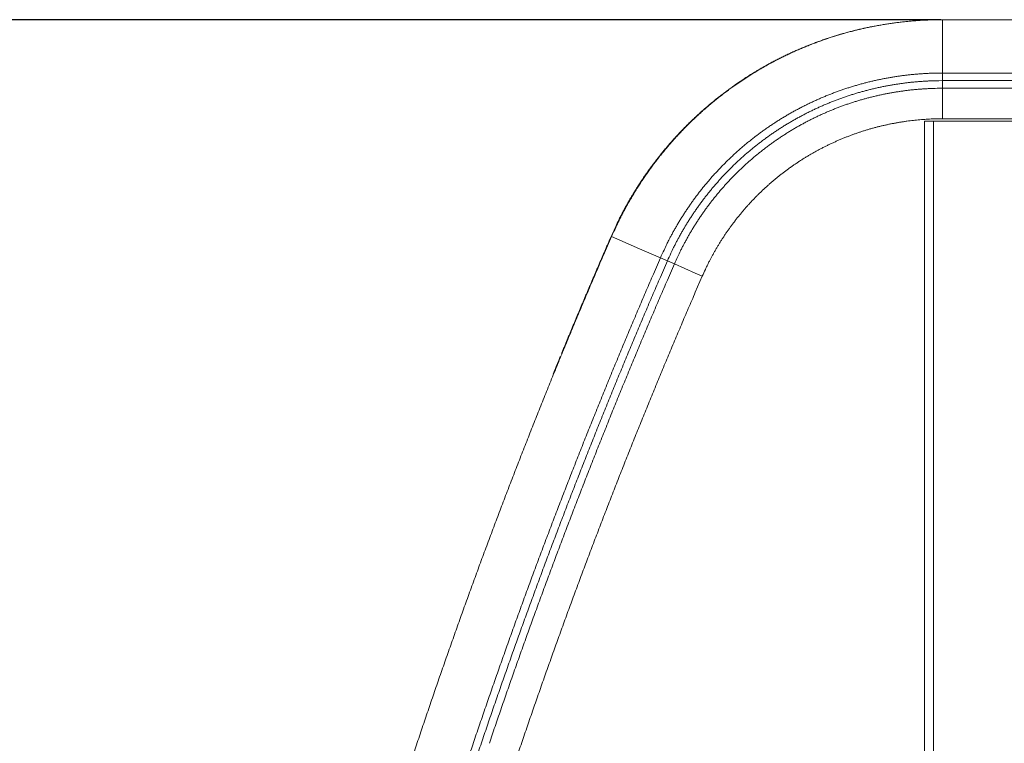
# Model space of a CAD drawing. Extents: x 0 to 59450, y 0 to 42050.
# Tile 167 of 256: x 25944 to 26591, y 21640 to 22115. Entities that reach past the tile are written whole.
import ezdxf

# ---------------------------------------------------------------- set-up
doc = ezdxf.new("R2010")
doc.units = 0
doc.header["$LTSCALE"] = 20
doc.header["$MEASUREMENT"] = 0
doc.layers.get('0').update_dxf_attribs({"linetype": 'CONTINUOUS'})
doc.layers.get('Defpoints').update_dxf_attribs({"linetype": 'CONTINUOUS'})
doc.dimstyles.new('DXF001', dxfattribs={"dimtxt": 3.1, "dimasz": 2, "dimexe": 2, "dimexo": 0.8, "dimgap": 0.09, "dimtad": 1, "dimdsep": 46, "dimtxsty": 'STANDARD', "dimcen": 0.09, "dimazin": 2, "dimtfac": 0.645161, "dimtdec": 4, "dimtmove": 0, "dimatfit": 3, "dimfxl": 1, "dimtvp": 0.66129, "dimtolj": 1, "dimtzin": 0, "dimarcsym": 0})

# ---------------------------------------------------------------- blocks, each defined once
blk = doc.blocks.new('_OPEN')
at = {"color": 0, "linetype": 'ByBlock', "lineweight": -2}
for p, q in [((-1, 0.166667), (0, 0)), ((0, 0), (-1, -0.166667)), ((0, 0), (-1, 0))]:
    blk.add_line(p, q, dxfattribs=at)
blk = doc.blocks.new('*D22')
at = {"color": 0, "linetype": 'Continuous', "lineweight": -2}
for p, q in [((26549.03, 22114.69), (25477.96, 22114.69)), ((25479.96, 19673.58), (25479.96, 22112.69)), ((25479.76, 19671.58), (25481.96, 19671.58))]:
    blk.add_line(p, q, dxfattribs=at)
at = {"layer": 'Defpoints', "color": 0, "linetype": 'Continuous'}
for p in [(25479.96, 22114.69), (26549.83, 22114.69), (25478.96, 19671.58)]:
    blk.add_point(p, dxfattribs=at)
at = {"color": 0, "linetype": 'Continuous', "lineweight": -2, "xscale": 2, "yscale": 2, "zscale": 2}
for p, rotation in [((25479.96, 22114.69), 90), ((25479.96, 19671.58), 270)]:
    blk.add_blockref('_OPEN', p, dxfattribs=dict(at, rotation=rotation))
at = {"color": 0, "linetype": 'Continuous', "lineweight": 13, "insert": (25429.87, 21067.04), "char_height": 100, "attachment_point": 5, "rotation": 90}
blk.add_mtext('\\A1;\\A1;2443', dxfattribs=at)
blk = doc.blocks.new('*D23')
at = {"color": 0, "linetype": 'Continuous', "lineweight": -2}
for p, q in [((29178.09, 22621.71), (24957.73, 22621.71)), ((24959.73, 19673.58), (24959.73, 22619.71)), ((25517.16, 19671.58), (24957.73, 19671.58))]:
    blk.add_line(p, q, dxfattribs=at)
at = {"layer": 'Defpoints', "color": 0, "linetype": 'Continuous'}
for p in [(24959.73, 22621.71), (29178.89, 22621.71), (25517.96, 19671.58)]:
    blk.add_point(p, dxfattribs=at)
at = {"color": 0, "linetype": 'Continuous', "lineweight": -2, "xscale": 2, "yscale": 2, "zscale": 2}
for p, rotation in [((24959.73, 22621.71), 90), ((24959.73, 19671.58), 270)]:
    blk.add_blockref('_OPEN', p, dxfattribs=dict(at, rotation=rotation))
at = {"color": 0, "linetype": 'Continuous', "lineweight": 13, "insert": (24909.64, 21320.54), "char_height": 100, "attachment_point": 5, "rotation": 90}
blk.add_mtext('\\A1;\\A1;2950', dxfattribs=at)

msp = doc.modelspace()

# ---------------------------------------------------------------- linework, layer by layer
at = {"color": 3, "linetype": 'Continuous', "lineweight": 13}
for p, q in [((26550.147, 22114.7), (26547.232, 22114.682)), ((26549.827, 22114.69), (26549.503, 22114.69)), ((27578.247, 22114.7), (26550.147, 22114.7)), ((26550.147, 22114.7), (26550.147, 22094.7)), ((26505.498, 22110.497), (26502.716, 22109.951)), ((26550.147, 22094.7), (26550.147, 22079.7)), ((26550.146, 22079.699), (26547.661, 22079.683)), ((26550.147, 22079.7), (26550.147, 22074.7)), ((27578.247, 22079.7), (26550.147, 22079.7)), ((26550.147, 22074.7), (26547.724, 22074.685)), ((26550.146, 22069.701), (26547.784, 22069.686)), ((27498.247, 22074.7), (26550.147, 22074.7)), ((26550.147, 22074.7), (26550.147, 22069.7)), ((26550.147, 22069.7), (26550.147, 22054.7)), ((27498.247, 22069.7), (26550.147, 22069.7)), ((26550.147, 22054.7), (26550.147, 22049.7)), ((26538.247, 22048.2), (26538.247, 21164.7)), ((26544.247, 22048.2), (26538.247, 22048.2)), ((26544.247, 22048.2), (26602.247, 22048.2)), ((26544.247, 21164.701), (26544.247, 22048.2)), ((26550.147, 22049.7), (26548.031, 22049.687)), ((27498.247, 22049.7), (26550.147, 22049.7)), ((26332.891, 21972.403), (26328.208, 21961.616)), ((26332.571, 21972.393), (26331.591, 21970.144)), ((26332.836, 21972.278), (26332.571, 21972.393)), ((26332.891, 21972.403), (26351.224, 21964.411)), ((26351.224, 21964.411), (26364.975, 21958.417)), ((26364.974, 21958.418), (26360.332, 21947.725)), ((26369.558, 21956.419), (26364.922, 21945.74)), ((26364.975, 21958.417), (26369.558, 21956.419)), ((26374.143, 21954.422), (26369.512, 21943.756)), ((26369.558, 21956.419), (26374.142, 21954.422)), ((26374.142, 21954.422), (26387.892, 21948.428)), ((26387.892, 21948.428), (26392.476, 21946.43)), ((26392.476, 21946.43), (26387.868, 21935.817))]:
    msp.add_line(p, q, dxfattribs=at)
for centre, radius, start, end in [((26550.109, 21878.621), 236.079, 90.69832, 91.406563), ((26549.851, 21877.349), 237.342, 91.022137, 91.100342), ((26549.884, 21877.189), 237.502, 90.951112, 91.029286), ((26549.843, 21877.151), 237.539, 90.863014, 90.94115), ((26549.802, 21877.06), 237.63, 90.774603, 90.852707), ((26549.834, 21876.945), 237.745, 90.703878, 90.781944), ((26549.865, 21876.921), 237.77, 90.633356, 90.711388), ((26549.823, 21876.797), 237.893, 90.544913, 90.622903), ((26549.854, 21876.7), 237.99, 90.474157, 90.552114), ((26549.811, 21876.59), 238.1, 90.385707, 90.463628), ((26549.842, 21876.463), 238.227, 90.314952, 90.392831), ((26549.798, 21876.346), 238.344, 90.226594, 90.30441), ((26549.828, 21876.313), 238.377, 90.1558, 90.233604), ((26549.857, 21876.419), 238.271, 90.084982, 90.162821), ((26550.658, 21875.056), 239.685, 102.901293, 103.630509), ((26550.558, 21873.773), 240.975, 102.804281, 103.483302), ((26550.803, 21873.989), 240.758, 102.154088, 102.878201), ((26550.443, 21874.467), 240.273, 102.135025, 102.814395), ((26549.783, 21877.246), 237.418, 101.434451, 102.120221), ((26550.945, 21873.486), 241.279, 101.441293, 102.161976), ((26550.979, 21872.814), 241.945, 100.700972, 101.41762), ((26551.057, 21872.584), 242.185, 99.995144, 100.708982), ((26551.05, 21872.069), 242.691, 99.262293, 99.972387), ((26551.001, 21872.626), 242.133, 98.562792, 99.272171), ((26550.797, 21873.438), 241.3, 97.834304, 98.543621), ((26550.684, 21874.67), 240.064, 97.137118, 97.847668), ((26550.468, 21875.786), 238.931, 96.407347, 97.118827), ((26550.405, 21876.742), 237.973, 95.705801, 96.418049), ((26550.287, 21877.244), 237.461, 94.977644, 95.689407), ((26550.279, 21877.776), 236.931, 94.275403, 94.987027), ((26550.179, 21878.001), 236.699, 93.544646, 94.255368), ((26550.236, 21877.896), 236.808, 92.847763, 93.556797), ((26562.958, 21627.058), 487.974, 92.979274, 93.065895), ((26547.252, 21932.549), 182.08, 92.862683, 93.039922), ((26548.413, 21911.234), 203.426, 92.786662, 92.88962), ((26550.185, 21877.026), 237.674, 92.119837, 92.825069), ((26568.971, 21461.716), 653.414, 92.645846, 92.670802), ((26550.279, 21867.483), 247.217, 92.586775, 92.659694), ((26548.233, 21914.774), 199.881, 92.516487, 92.612582), ((26549.719, 21881.845), 232.843, 92.44547, 92.526035), ((26550.547, 21861.61), 253.096, 92.364267, 92.437225), ((26549.875, 21877.025), 237.666, 92.277694, 92.355818), ((26549.643, 21882.821), 231.865, 92.196918, 92.277315), ((26549.864, 21878.404), 236.287, 92.130675, 92.209442), ((26549.902, 21876.59), 238.102, 92.045458, 92.123524), ((26550.216, 21877.282), 237.419, 91.424586, 92.12963), ((26549.811, 21877.899), 236.79, 91.956364, 92.034882), ((26549.826, 21878.434), 236.256, 91.885689, 91.964381), ((26549.876, 21877.93), 236.761, 91.815182, 91.893703), ((26549.843, 21877.698), 236.992, 91.726972, 91.805413), ((26549.874, 21877.808), 236.883, 91.656885, 91.735335), ((26549.834, 21877.789), 236.902, 91.568598, 91.647039), ((26549.796, 21877.737), 236.952, 91.48079, 91.559186), ((26549.831, 21877.651), 237.039, 91.410139, 91.488504), ((26549.864, 21877.566), 237.125, 91.339484, 91.417818), ((26549.825, 21877.492), 237.197, 91.251153, 91.329461), ((26549.858, 21877.463), 237.228, 91.180868, 91.259139), ((26549.818, 21877.306), 237.383, 91.092152, 91.170393), ((26550.271, 21877.852), 236.892, 108.907194, 109.65649), ((26549.689, 21878.386), 236.294, 108.425529, 109.128292), ((26549.812, 21878.989), 235.668, 108.139214, 108.891191), ((26549.402, 21879.443), 235.199, 107.735604, 108.440582), ((26549.571, 21879.913), 234.715, 107.399711, 108.153532), ((26548.975, 21880.577), 233.989, 107.013184, 107.720655), ((26549.316, 21880.468), 234.109, 106.626313, 107.380714), ((26549.008, 21880.603), 233.974, 106.316392, 107.022735), ((26549.472, 21880.103), 234.503, 105.885656, 106.637434), ((26549.351, 21879.109), 235.504, 105.593792, 106.294266), ((26549.887, 21878.264), 236.386, 105.116009, 105.860301), ((26549.653, 21878.145), 236.514, 104.90526, 105.60148), ((26550.223, 21877.097), 237.6, 104.38187, 105.120863), ((26549.844, 21877.029), 237.642, 104.189061, 104.880565), ((26550.438, 21875.849), 238.862, 103.62409, 104.357497), ((26550.178, 21875.825), 238.891, 103.50948, 104.195967), ((26551.381, 21874.338), 240.68, 113.35205, 114.047901), ((26551.203, 21874.56), 240.406, 112.638065, 113.334004), ((26551.524, 21874.566), 240.41, 112.637865, 113.380987), ((26551.073, 21874.989), 239.96, 111.952505, 112.649002), ((26551.388, 21875.018), 239.941, 111.905684, 112.649475), ((26550.826, 21875.418), 239.47, 111.238859, 111.935992), ((26551.108, 21875.511), 239.379, 111.142845, 111.887441), ((26550.629, 21876.041), 238.818, 110.550728, 111.248949), ((26550.894, 21876.192), 238.666, 110.408249, 111.154099), ((26550.314, 21876.701), 238.089, 109.836007, 110.535436), ((26550.572, 21876.871), 237.918, 109.645338, 110.392506), ((26550.071, 21877.521), 237.235, 109.146891, 109.847927), ((26551.344, 21874.443), 240.57, 116.840209, 117.538917), ((26551.778, 21874.351), 240.713, 116.392013, 117.137396), ((26551.478, 21874.286), 240.771, 116.154137, 116.851869), ((26551.796, 21874.104), 240.941, 115.625524, 116.369688), ((26551.483, 21874.086), 240.952, 115.437475, 116.134214), ((26551.85, 21874.12), 240.95, 114.895169, 115.638736), ((26551.516, 21874.119), 240.937, 114.751751, 115.448018), ((26551.763, 21874.107), 240.926, 114.132098, 114.875106), ((26551.425, 21874.122), 240.896, 114.036563, 114.732374), ((26551.71, 21874.334), 240.697, 113.399753, 114.142784), ((26550.574, 21876.649), 238.118, 120.149715, 120.904858), ((26550.473, 21876.236), 238.577, 119.668214, 120.373923), ((26550.946, 21876.081), 238.796, 119.405626, 120.158431), ((26550.794, 21875.731), 239.174, 118.971349, 119.6751), ((26551.225, 21875.414), 239.514, 118.635113, 119.385375), ((26551.019, 21875.165), 239.779, 118.2512, 118.952902), ((26551.489, 21875.004), 240.001, 117.895223, 118.643655), ((26551.244, 21874.835), 240.176, 117.561161, 118.26139), ((26551.632, 21874.551), 240.468, 117.128134, 117.874721), ((26548.196, 21880.256), 233.96, 123.270591, 123.990641), ((26548.638, 21879.97), 234.274, 123.219079, 123.986945), ((26548.728, 21879.285), 235.064, 122.532365, 123.249057), ((26549, 21879.482), 234.88, 122.461835, 123.227699), ((26549.26, 21878.521), 235.994, 121.827758, 122.5416), ((26549.671, 21878.256), 236.274, 121.678312, 122.439627), ((26549.707, 21877.621), 236.994, 121.09407, 121.80479), ((26550.213, 21877.434), 237.259, 120.927499, 121.685553), ((26550.146, 21876.964), 237.783, 120.394673, 121.102929), ((26550.858, 21873.543), 206.207, 100.701972, 101.418623), ((26550.92, 21873.336), 206.422, 99.994357, 100.708194), ((26550.918, 21872.901), 206.85, 99.262707, 99.972789), ((26550.876, 21873.375), 206.376, 98.563139, 99.272535), ((26550.7, 21874.097), 205.635, 97.835228, 98.544638), ((26550.592, 21875.171), 204.557, 97.135423, 97.84616), ((26550.409, 21876.16), 203.553, 96.407145, 97.118951), ((26550.356, 21877.016), 202.696, 95.70654, 96.419237), ((26550.242, 21877.474), 202.229, 94.974833, 95.687185), ((26550.234, 21877.97), 201.735, 94.272587, 94.984924), ((26550.157, 21878.205), 201.495, 93.544189, 94.25576), ((26550.197, 21878.159), 201.542, 92.844536, 93.554572), ((26550.151, 21877.484), 202.215, 92.115672, 92.822108), ((26550.168, 21877.725), 201.975, 91.416692, 92.123022), ((26550.092, 21878.857), 200.841, 90.693537, 91.403035), ((26549.807, 21878.446), 236.192, 125.538397, 126.299711), ((26549.352, 21878.53), 236.037, 125.416388, 126.12986), ((26548.972, 21879.513), 234.839, 124.758172, 125.524036), ((26548.86, 21879.307), 235.119, 124.712069, 125.428448), ((26548.163, 21880.202), 233.986, 123.97652, 124.696474), ((26548.684, 21880.028), 234.251, 124.004181, 124.772047), ((26549.858, 21878.797), 200.866, 108.137999, 108.889975), ((26549.658, 21879.589), 200.051, 107.400603, 108.154424), ((26549.44, 21880.058), 199.538, 106.6266, 107.381001), ((26549.567, 21879.755), 199.865, 105.884927, 106.636706), ((26549.925, 21878.172), 201.485, 105.115288, 105.85958), ((26550.214, 21877.19), 202.508, 104.382887, 105.12188), ((26550.4, 21876.12), 203.591, 103.625281, 104.358688), ((26550.58, 21875.449), 204.286, 102.900897, 103.630112), ((26550.575, 21875.501), 199.234, 102.902177, 103.631393), ((26550.704, 21874.531), 205.208, 102.153333, 102.877444), ((26550.691, 21874.613), 200.126, 102.153729, 102.877841), ((26550.824, 21874.108), 205.647, 101.440475, 102.161157), ((26550.807, 21874.199), 200.555, 101.440467, 102.161149), ((26550.837, 21873.649), 201.1, 100.700993, 101.417641), ((26550.904, 21873.443), 201.315, 99.995126, 100.708964), ((26550.898, 21873.019), 201.732, 99.262498, 99.972592), ((26550.859, 21873.479), 201.271, 98.56331, 99.27269), ((26550.689, 21874.162), 200.57, 97.834836, 98.544153), ((26550.587, 21875.183), 199.545, 97.135328, 97.845876), ((26550.411, 21876.103), 198.61, 96.406486, 97.117965), ((26550.364, 21876.904), 197.809, 95.706425, 96.41867), ((26550.261, 21877.319), 197.385, 94.977117, 95.688876), ((26550.257, 21877.767), 196.939, 94.275552, 94.987172), ((26550.182, 21877.949), 196.752, 93.547105, 94.257821), ((26550.215, 21877.859), 196.844, 92.846061, 93.555089), ((26550.235, 21877.712), 191.991, 92.85024, 93.558688), ((26550.179, 21877.139), 197.561, 92.119849, 92.825073), ((26550.191, 21876.973), 192.728, 92.121735, 92.826287), ((26550.204, 21877.347), 197.354, 91.424349, 92.129385), ((26550.217, 21877.194), 192.507, 91.427599, 92.131955), ((26550.119, 21878.468), 196.231, 90.699446, 91.407682), ((26550.133, 21878.293), 191.407, 90.70302, 91.410636), ((26551.701, 21876), 239.288, 128.571398, 129.32166), ((26551.177, 21876.144), 239.04, 128.25804, 128.961584), ((26551.223, 21876.489), 238.607, 127.802175, 128.55498), ((26550.871, 21876.615), 238.481, 127.565026, 128.270508), ((26550.876, 21877.027), 237.97, 127.060479, 127.815622), ((26550.352, 21877.178), 237.718, 126.840449, 127.548468), ((26550.322, 21877.647), 237.141, 126.285974, 127.044028), ((26549.955, 21877.794), 236.988, 126.142649, 126.853086), ((26551.48, 21874.834), 205.148, 113.400294, 114.143325), ((26551.32, 21875.026), 204.909, 112.637364, 113.380485), ((26551.203, 21875.417), 204.503, 111.905639, 112.649429), ((26550.965, 21875.834), 204.027, 111.142601, 111.887197), ((26550.791, 21876.41), 203.427, 110.409515, 111.155364), ((26550.506, 21877.001), 202.774, 109.645066, 110.392234), ((26550.497, 21877.011), 197.762, 109.644448, 110.391616), ((26550.258, 21877.827), 201.913, 108.908435, 109.657731), ((26550.254, 21877.832), 196.907, 108.908888, 109.658184), ((26549.866, 21878.771), 195.893, 108.138596, 108.890572), ((26549.67, 21879.539), 195.102, 107.400161, 108.153981), ((26549.459, 21880.001), 194.598, 106.627048, 107.381449), ((26549.58, 21879.695), 194.925, 105.883688, 106.635466), ((26549.93, 21878.173), 196.485, 105.116277, 105.860569), ((26549.936, 21878.159), 191.5, 105.116088, 105.86038), ((26550.21, 21877.194), 197.504, 104.381393, 105.120386), ((26550.213, 21877.213), 192.486, 104.383229, 105.122222), ((26550.393, 21876.16), 198.551, 103.625252, 104.358658), ((26550.387, 21876.199), 193.511, 103.62522, 104.358627), ((26550.562, 21875.554), 194.179, 102.901268, 103.630483), ((26550.67, 21874.694), 195.042, 102.151876, 102.875989), ((26550.79, 21874.282), 195.47, 101.439982, 102.160664), ((26550.823, 21873.747), 196.001, 100.701808, 101.418453), ((26550.888, 21873.557), 196.199, 99.996357, 100.710195), ((26550.879, 21873.143), 196.606, 99.262672, 99.972776), ((26550.842, 21873.584), 196.165, 98.563488, 99.272855), ((26550.676, 21874.226), 195.505, 97.834073, 98.543318), ((26550.58, 21875.212), 194.516, 97.135199, 97.845608), ((26550.418, 21876.076), 193.638, 96.408104, 97.119351), ((26550.366, 21876.852), 192.861, 95.706725, 96.418662), ((26550.267, 21877.228), 192.477, 94.977014, 95.688386), ((26550.273, 21877.638), 192.069, 94.278324, 94.989495), ((26550.184, 21877.813), 191.888, 93.545501, 94.255705), ((26552.37, 21875.148), 240.371, 130.808925, 131.554307), ((26552.042, 21875.221), 240.303, 130.382239, 131.080822), ((26552.264, 21875.344), 240.154, 130.073692, 130.820279), ((26551.763, 21875.454), 239.944, 129.667471, 130.367549), ((26551.941, 21875.619), 239.735, 129.308602, 130.057034), ((26551.57, 21875.754), 239.591, 128.976161, 129.677686), ((26551.411, 21875.02), 204.951, 117.128243, 117.874831), ((26551.541, 21874.844), 205.167, 116.393003, 117.138385), ((26551.558, 21874.637), 205.36, 115.62712, 116.371284), ((26551.591, 21874.648), 205.365, 114.893303, 115.63687), ((26551.521, 21874.635), 205.347, 114.131035, 114.874044), ((26551.482, 21874.712), 200.261, 114.129967, 114.872975), ((26551.45, 21874.908), 200.069, 113.401507, 114.144538), ((26551.292, 21875.088), 199.841, 112.637198, 113.380319), ((26551.178, 21875.481), 199.435, 111.906643, 112.650433), ((26550.942, 21875.876), 198.98, 111.141506, 111.886101), ((26550.927, 21875.925), 193.929, 111.143302, 111.887898), ((26550.771, 21876.443), 198.389, 110.408772, 111.154622), ((26550.752, 21876.477), 193.351, 110.40799, 111.15384), ((26550.489, 21877.028), 192.743, 109.644579, 110.391746), ((26550.25, 21877.821), 191.916, 108.907857, 109.657153), ((26549.875, 21878.746), 190.919, 108.139224, 108.8912), ((26549.681, 21879.497), 190.145, 107.400394, 108.154215), ((26549.47, 21879.943), 189.656, 106.625326, 107.379727), ((26549.6, 21879.643), 189.981, 105.885235, 106.637013), ((26552.163, 21875.166), 240.426, 133.185224, 133.881016), ((26552.495, 21875.151), 240.453, 133.065244, 133.808252), ((26552.175, 21875.042), 240.525, 132.470868, 133.167089), ((26552.493, 21875.054), 240.522, 132.305547, 133.049114), ((26552.245, 21875.032), 240.579, 131.784904, 132.481571), ((26552.539, 21875.065), 240.545, 131.571237, 132.315401), ((26552.109, 21875.085), 240.449, 131.071656, 131.769288), ((26550.21, 21877.475), 202.223, 120.929226, 121.68728), ((26550.512, 21876.803), 202.955, 120.149769, 120.904912), ((26550.831, 21876.325), 203.528, 119.407013, 120.159819), ((26551.059, 21875.747), 204.144, 118.633048, 119.38331), ((26551.289, 21875.397), 204.561, 117.894155, 118.642586), ((26551.036, 21875.79), 199.094, 118.632085, 119.382346), ((26551.263, 21875.458), 199.495, 117.895119, 118.643551), ((26551.381, 21875.084), 199.881, 117.128384, 117.874972), ((26551.503, 21874.916), 200.086, 116.392192, 117.137574), ((26551.518, 21874.717), 200.271, 115.626532, 116.370696), ((26551.486, 21874.79), 195.192, 115.626954, 116.371118), ((26551.567, 21874.719), 200.29, 114.895862, 115.639429), ((26551.528, 21874.79), 195.21, 114.894463, 115.638031), ((26551.451, 21874.79), 195.178, 114.130903, 114.873911), ((26551.413, 21874.982), 194.987, 113.40071, 114.143741), ((26551.264, 21875.159), 194.765, 112.63791, 113.381032), ((26551.153, 21875.529), 194.381, 111.905977, 112.649768), ((26551.403, 21875.917), 239.358, 135.269906, 135.966465), ((26551.707, 21875.948), 239.332, 135.294472, 136.038262), ((26551.776, 21875.605), 239.843, 134.583873, 135.279845), ((26552.105, 21875.609), 239.853, 134.560717, 135.303838), ((26551.946, 21875.326), 240.16, 133.870024, 134.565882), ((26552.277, 21875.32), 240.18, 133.798584, 134.541615), ((26549.14, 21879.247), 200.153, 124.757164, 125.523028), ((26548.903, 21879.677), 199.665, 124.003945, 124.771812), ((26548.861, 21879.636), 199.675, 123.219434, 123.9873), ((26549.174, 21879.216), 200.198, 122.462673, 123.228537), ((26549.733, 21878.179), 201.373, 121.677158, 122.438473), ((26549.2, 21879.175), 195.247, 122.46257, 123.228434), ((26549.747, 21878.165), 196.392, 121.67779, 122.439105), ((26550.201, 21877.482), 197.213, 120.927809, 121.685863), ((26550.505, 21876.822), 197.934, 120.15, 120.905143), ((26550.812, 21876.363), 198.486, 119.407175, 120.15998), ((26550.499, 21876.85), 192.908, 120.151388, 120.906531), ((26550.794, 21876.393), 193.451, 119.406225, 120.15903), ((26551.02, 21875.841), 194.042, 118.634136, 119.384397), ((26551.229, 21875.519), 194.426, 117.894147, 118.642579), ((26551.352, 21875.147), 194.812, 117.128533, 117.87512), ((26551.465, 21874.988), 195.005, 116.391338, 117.13672), ((26549.965, 21878.102), 171.563, 105.117699, 105.861991), ((26550.202, 21877.265), 172.433, 104.382196, 105.121189), ((26550.353, 21876.358), 173.349, 103.62257, 104.355977), ((26550.524, 21875.78), 173.951, 102.903327, 103.632543), ((26550.619, 21875.001), 174.731, 102.152399, 102.876511), ((26550.721, 21874.646), 175.1, 101.439889, 102.160571), ((26550.752, 21874.157), 175.586, 100.701415, 101.418063), ((26550.808, 21873.982), 175.768, 99.994966, 100.708803), ((26550.803, 21873.619), 176.125, 99.263058, 99.973152), ((26550.771, 21874.013), 175.73, 98.563859, 99.273239), ((26550.619, 21874.612), 175.116, 97.834499, 98.543815), ((26550.534, 21875.498), 174.227, 97.136156, 97.846703), ((26550.382, 21876.305), 173.407, 96.407883, 97.119361), ((26550.333, 21877.004), 172.707, 95.705268, 96.417511), ((26550.249, 21877.373), 172.331, 94.977879, 95.689636), ((26550.24, 21877.751), 171.954, 94.274379, 94.985996), ((26550.176, 21877.917), 171.784, 93.54654, 94.257253), ((26550.203, 21877.843), 171.859, 92.845044, 93.554069), ((26550.184, 21877.209), 172.491, 92.122876, 92.828096), ((26550.193, 21877.388), 172.313, 91.42313, 92.128162), ((26550.119, 21878.364), 171.335, 90.69833, 91.406562), ((26550.226, 21877.501), 237.189, 137.557831, 138.304996), ((26550.017, 21877.38), 237.346, 137.390101, 138.089653), ((26550.759, 21876.9), 237.988, 136.791927, 137.537777), ((26550.531, 21876.808), 238.111, 136.674068, 137.372404), ((26551.329, 21876.418), 238.733, 136.056469, 136.801065), ((26551.058, 21876.353), 238.807, 135.984319, 136.681547), ((26551.062, 21876.673), 203.365, 127.802503, 128.555308), ((26550.766, 21877.129), 202.823, 127.060335, 127.815479), ((26550.295, 21877.65), 202.123, 126.284756, 127.04281), ((26549.856, 21878.34), 201.308, 125.538997, 126.300311), ((26549.867, 21878.323), 196.328, 125.539494, 126.300809), ((26549.166, 21879.204), 195.203, 124.756782, 125.522645), ((26548.935, 21879.631), 194.721, 124.004613, 124.77248), ((26548.89, 21879.591), 194.729, 123.219059, 123.986925), ((26548.919, 21879.538), 189.789, 123.217417, 123.985283), ((26549.226, 21879.141), 190.289, 122.463684, 123.229547), ((26549.754, 21878.159), 191.402, 121.677741, 122.439055), ((26550.201, 21877.481), 192.213, 120.927073, 121.685128), ((26551.044, 21875.753), 174.133, 111.904427, 112.648217), ((26550.845, 21876.116), 173.722, 111.143519, 111.888114), ((26550.691, 21876.602), 173.213, 110.40826, 111.15411), ((26550.455, 21877.098), 172.666, 109.645177, 110.392344), ((26550.235, 21877.811), 171.921, 108.906498, 109.655795), ((26549.91, 21878.637), 171.034, 108.141291, 108.893268), ((26549.727, 21879.307), 170.341, 107.399124, 108.152944), ((26549.545, 21879.706), 169.905, 106.626482, 107.380883), ((26549.65, 21879.451), 170.18, 105.883905, 106.635683), ((26547.742, 21879.386), 234.313, 139.497148, 140.202336), ((26548.51, 21879.078), 234.86, 139.067068, 139.819053), ((26548.605, 21878.694), 235.418, 138.80214, 139.505191), ((26549.413, 21878.176), 236.133, 138.296128, 139.045424), ((26549.309, 21877.965), 236.428, 138.08048, 138.781694), ((26551.952, 21875.693), 204.687, 130.073984, 130.820571), ((26551.676, 21875.926), 204.331, 129.308497, 130.056928), ((26551.476, 21876.245), 203.958, 128.571477, 129.321739), ((26551.44, 21876.287), 198.902, 128.571896, 129.322157), ((26551.038, 21876.691), 198.336, 127.800953, 128.553758), ((26550.752, 21877.14), 197.806, 127.060236, 127.81538), ((26550.293, 21877.659), 197.115, 126.28655, 127.044604), ((26550.739, 21877.159), 192.783, 127.061503, 127.816647), ((26550.291, 21877.653), 192.119, 126.285745, 127.043799), ((26549.869, 21878.313), 191.338, 125.539514, 126.300829), ((26549.192, 21879.162), 190.253, 124.756379, 125.522243), ((26548.966, 21879.585), 189.776, 124.005316, 124.773183), ((26551.227, 21875.41), 174.522, 117.128141, 117.874728), ((26551.328, 21875.267), 174.695, 116.390794, 117.136176), ((26551.351, 21875.097), 174.858, 115.62883, 116.372995), ((26551.379, 21875.097), 174.87, 114.893572, 115.63714), ((26551.319, 21875.092), 174.849, 114.131844, 114.874852), ((26551.279, 21875.261), 174.679, 113.399648, 114.142679), ((26551.152, 21875.423), 174.479, 112.639193, 113.382314), ((26548.081, 21879.243), 234.666, 141.63265, 142.332785), ((26547.495, 21879.895), 233.556, 141.319655, 142.071441), ((26546.865, 21880.142), 233.154, 140.91427, 141.620369), ((26547.279, 21880.158), 233.224, 140.582718, 141.33709), ((26546.912, 21880.179), 233.167, 140.2212, 140.928593), ((26547.73, 21879.688), 233.87, 139.810129, 140.563947), ((26552.149, 21875.537), 204.937, 133.067241, 133.810249), ((26552.145, 21875.438), 205.006, 132.303766, 133.047333), ((26552.192, 21875.456), 205.024, 131.572908, 132.317073), ((26552.04, 21875.528), 204.869, 130.808987, 131.554369), ((26552.146, 21875.51), 199.954, 131.573478, 132.317642), ((26551.988, 21875.578), 199.798, 130.80722, 131.552603), ((26551.91, 21875.74), 199.624, 130.0739, 130.820487), ((26551.637, 21875.974), 199.269, 129.30904, 130.057472), ((26551.867, 21875.786), 194.562, 130.073812, 130.8204), ((26551.606, 21876.015), 194.219, 129.309907, 130.058339), ((26551.404, 21876.322), 193.852, 128.570918, 129.321179), ((26551.014, 21876.717), 193.3, 127.800717, 128.553522), ((26550.191, 21877.509), 172.184, 120.926781, 121.684835), ((26550.457, 21876.936), 172.812, 120.149578, 120.904722), ((26550.735, 21876.53), 173.303, 119.40874, 120.161546), ((26550.925, 21876.037), 173.826, 118.633509, 119.38377), ((26551.115, 21875.746), 174.173, 117.893962, 118.642394), ((26550.559, 21877.289), 237.82, 143.702273, 144.388505), ((26550.915, 21877.342), 237.825, 143.564301, 144.297331), ((26549.899, 21877.845), 236.959, 143.025755, 143.716092), ((26549.832, 21878.071), 236.52, 142.811709, 143.550673), ((26548.873, 21878.559), 235.71, 142.318983, 143.014571), ((26548.933, 21878.837), 235.341, 142.083659, 142.828057), ((26551.158, 21876.607), 203.48, 136.057309, 136.801905), ((26551.475, 21876.203), 203.989, 135.293647, 136.037437), ((26551.813, 21875.915), 204.431, 134.559679, 135.3028), ((26551.963, 21875.669), 204.712, 133.798257, 134.541289), ((26551.776, 21875.962), 199.372, 134.561067, 135.304189), ((26551.917, 21875.717), 199.646, 133.797534, 134.540565), ((26552.102, 21875.585), 199.869, 133.06674, 133.809748), ((26552.091, 21875.5), 199.924, 132.304029, 133.047596), ((26552.055, 21875.642), 194.796, 133.067772, 133.81078), ((26552.044, 21875.555), 194.852, 132.304436, 133.048003), ((26552.084, 21875.563), 194.873, 131.570709, 132.314873), ((26551.944, 21875.635), 194.726, 130.808553, 131.553936), ((26549.903, 21878.244), 171.414, 125.539815, 126.30113), ((26549.289, 21879.015), 170.429, 124.756822, 125.522686), ((26549.092, 21879.387), 170.011, 124.005696, 124.773563), ((26549.048, 21879.348), 170.019, 123.21826, 123.986126), ((26549.315, 21878.992), 170.463, 122.461832, 123.227696), ((26549.803, 21878.102), 171.476, 121.67857, 122.439885), ((26551.813, 21876.398), 239.359, 145.070145, 145.748492), ((26551.905, 21876.642), 239.038, 145.027262, 145.752692), ((26551.511, 21876.667), 238.957, 144.400216, 145.081444), ((26551.368, 21876.935), 238.43, 144.281569, 145.010889), ((26549.518, 21878.109), 201.256, 138.296074, 139.045371), ((26550.213, 21877.534), 202.158, 137.558431, 138.305596), ((26550.669, 21877.014), 202.845, 136.79099, 137.536839), ((26550.658, 21877.036), 197.822, 136.792426, 137.538276), ((26551.127, 21876.633), 198.44, 136.055911, 136.800507), ((26551.441, 21876.24), 198.939, 135.293283, 136.037074), ((26551.407, 21876.276), 193.889, 135.292901, 136.036691), ((26551.731, 21876.002), 194.313, 134.559313, 135.302435), ((26551.871, 21875.772), 194.575, 133.798355, 134.541386), ((26551.273, 21876.47), 173.657, 128.571939, 129.3222), ((26550.925, 21876.822), 173.164, 127.801616, 128.554421), ((26550.677, 21877.212), 172.704, 127.060719, 127.815862), ((26550.269, 21877.659), 172.101, 126.284029, 127.042083), ((26554.261, 21874.855), 242.252, 147.107281, 147.771263), ((26552.918, 21875.887), 240.3, 147.175767, 147.890932), ((26552.75, 21875.762), 240.49, 146.422179, 147.093399), ((26554.259, 21875.047), 241.882, 146.468751, 147.180852), ((26552.132, 21876.241), 239.711, 145.760199, 146.435688), ((26552.645, 21876.043), 239.987, 145.733827, 146.454136), ((26547.704, 21879.793), 198.784, 140.582476, 141.336847), ((26548.083, 21879.391), 199.331, 139.808568, 140.562387), ((26548.755, 21878.876), 200.178, 139.06813, 139.820114), ((26548.138, 21879.352), 194.399, 139.810062, 140.56388), ((26548.783, 21878.848), 195.217, 139.067101, 139.819086), ((26549.535, 21878.097), 196.277, 138.296007, 139.045304), ((26550.215, 21877.536), 197.157, 137.558701, 138.305866), ((26549.544, 21878.093), 191.287, 138.296144, 139.045441), ((26550.216, 21877.539), 192.157, 137.558986, 138.306151), ((26550.64, 21877.05), 192.799, 136.790711, 137.536561), ((26551.112, 21876.667), 193.406, 136.059234, 136.80383), ((26551.843, 21875.774), 174.556, 132.30258, 133.046148), ((26551.892, 21875.786), 174.58, 131.572871, 132.317035), ((26551.753, 21875.85), 174.44, 130.807534, 131.552916), ((26551.69, 21875.996), 174.288, 130.076401, 130.822988), ((26551.45, 21876.185), 173.989, 129.30773, 130.056161), ((26566.385, 21867.863), 255.975, 149.306917, 149.965864), ((26553.288, 21875.411), 241.13, 149.089725, 149.749398), ((26553.962, 21875.174), 241.561, 148.589284, 149.294038), ((26549.16, 21878.079), 236.218, 148.452553, 149.130716), ((26549.66, 21878.031), 236.401, 147.911527, 148.636945), ((26552.717, 21875.803), 240.44, 147.766218, 148.433752), ((26549.881, 21878.018), 201.592, 142.812628, 143.551592), ((26549.114, 21878.673), 200.585, 142.084678, 142.829077), ((26547.889, 21879.569), 199.068, 141.319898, 142.071684), ((26549.143, 21878.641), 195.628, 142.0834, 142.827798), ((26547.94, 21879.525), 194.135, 141.319449, 142.071235), ((26547.766, 21879.741), 193.864, 140.582636, 141.337007), ((26547.827, 21879.681), 188.95, 140.581016, 141.335387), ((26548.187, 21879.313), 189.461, 139.810162, 140.56398), ((26548.826, 21878.813), 190.272, 139.067259, 139.819244), ((26551.271, 21876.422), 173.69, 135.29115, 136.03494), ((26551.574, 21876.182), 174.075, 134.562044, 135.305165), ((26551.687, 21875.971), 174.305, 133.796818, 134.539849), ((26551.858, 21875.859), 174.504, 133.068923, 133.811931), ((26518.418, 21895.143), 201.063, 151.179421, 151.990203), ((26519.158, 21895.194), 201.408, 150.820703, 151.68596), ((26547.546, 21878.987), 234.372, 150.470088, 151.151615), ((26548.46, 21878.691), 235.038, 150.063828, 150.790613), ((26565.482, 21868.358), 255.216, 149.760801, 150.378581), ((26551.642, 21876.794), 203.737, 145.025576, 145.751007), ((26551.184, 21877.053), 203.213, 144.282026, 145.011347), ((26550.802, 21877.39), 202.705, 143.563392, 144.296422), ((26551.168, 21877.073), 198.188, 144.284589, 145.013909), ((26550.784, 21877.398), 197.687, 143.563306, 144.296337), ((26549.881, 21878.013), 196.595, 142.812142, 143.551106), ((26550.767, 21877.407), 192.668, 143.563217, 144.296247), ((26549.89, 21878), 191.61, 142.811164, 143.550128), ((26549.164, 21878.624), 190.655, 142.084313, 142.828711), ((26547.999, 21879.481), 189.209, 141.320406, 142.072192), ((26549.613, 21878.045), 171.37, 138.295846, 139.045143), ((26550.207, 21877.557), 172.138, 137.558763, 138.305928), ((26550.589, 21877.121), 172.714, 136.79179, 137.53764), ((26551.011, 21876.771), 173.262, 136.058314, 136.80291), ((26521.01, 21893.584), 203.843, 153.059258, 153.984926), ((26898.639, 21693.274), 631.557, 152.262746, 152.481231), ((26897.432, 21691.808), 630.901, 151.977879, 152.211608), ((26558.356, 21872.416), 246.999, 151.686381, 152.305112), ((26558.799, 21872.243), 247.196, 151.360674, 152.021481), ((26552.51, 21876.156), 204.813, 147.176382, 147.891547), ((26553.659, 21875.437), 206.168, 146.469253, 147.181354), ((26552.276, 21876.292), 204.543, 145.734721, 146.455029), ((26553.571, 21875.5), 201.06, 146.4709, 147.183001), ((26552.217, 21876.319), 199.479, 145.731797, 146.452105), ((26551.609, 21876.819), 198.695, 145.026829, 145.75226), ((26552.167, 21876.361), 194.414, 145.73392, 146.454228), ((26551.576, 21876.844), 193.654, 145.028147, 145.753578), ((26551.136, 21877.085), 193.155, 144.282687, 145.012007), ((26548.067, 21879.48), 169.263, 140.581958, 141.336329), ((26548.387, 21879.141), 169.725, 139.808321, 140.562139), ((26548.958, 21878.702), 170.445, 139.06744, 139.819425), ((26501.398, 21902.519), 182.586, 154.085524, 155.572221), ((26501.815, 21902.738), 182.578, 153.924342, 155.51225), ((26520.531, 21893.449), 203.759, 153.27583, 154.142667), ((26563.993, 21869.311), 218.181, 149.306776, 149.965677), ((26553.401, 21875.547), 205.89, 148.589586, 149.294327), ((26549.729, 21877.98), 201.488, 147.910457, 148.635876), ((26553.317, 21875.607), 200.787, 148.590766, 149.29552), ((26549.74, 21877.972), 196.501, 147.910447, 148.635865), ((26552.45, 21876.189), 199.745, 147.174927, 147.890091), ((26549.751, 21877.965), 191.515, 147.910436, 148.635854), ((26552.391, 21876.23), 194.673, 147.175385, 147.890549), ((26553.483, 21875.548), 195.96, 146.468694, 147.180795), ((26550.706, 21877.447), 172.596, 143.566431, 144.299461), ((26549.922, 21877.963), 171.658, 142.810827, 143.549791), ((26549.265, 21878.525), 170.795, 142.083453, 142.827852), ((26548.225, 21879.296), 169.501, 141.321173, 142.072959), ((26776.43, 21772.066), 486.972, 154.97956, 155.70889), ((26776.322, 21771.81), 486.692, 154.880362, 155.659672), ((26557.627, 21872.985), 210.814, 151.359292, 152.019713), ((26523.821, 21892.562), 171.764, 150.820632, 151.685399), ((26548.759, 21878.51), 200.389, 150.062419, 150.789005), ((26524.393, 21892.249), 167.417, 150.823795, 151.68905), ((26548.74, 21878.52), 195.367, 150.062356, 150.78914), ((26563.645, 21869.518), 212.776, 149.305888, 149.964835), ((26548.747, 21878.52), 190.373, 150.063503, 150.790411), ((26563.294, 21869.74), 207.361, 149.307895, 149.966871), ((26553.235, 21875.658), 195.69, 148.589971, 149.294733), ((26553.131, 21875.77), 175.545, 146.467382, 147.179483), ((26551.964, 21876.499), 174.17, 145.734957, 146.455266), ((26551.42, 21876.936), 173.474, 145.027594, 145.753025), ((26551.032, 21877.142), 173.038, 144.280611, 145.009931), ((30036.88, 20357.758), 4040.91, 156.518127, 156.55291), ((30037.136, 20357.492), 4041.251, 156.481343, 156.516125), ((26509.134, 21898.94), 155.822, 153.92077, 155.506566), ((26525.463, 21891.147), 173.915, 153.054732, 153.979481), ((26846.017, 21719.331), 537.584, 151.978094, 152.211884), ((26525.923, 21890.902), 169.436, 153.058235, 153.983899), ((26838.834, 21723.184), 524.433, 151.978903, 152.212632), ((26557.333, 21873.157), 205.474, 151.358034, 152.018839), ((26831.549, 21727.091), 511.166, 151.979596, 152.213289), ((26557.087, 21873.315), 200.183, 151.360146, 152.021205), ((26524.993, 21891.904), 163.108, 150.822028, 151.687596), ((26552.914, 21875.874), 175.305, 148.590904, 149.295658), ((26549.787, 21877.936), 171.562, 147.908996, 148.634415), ((26552.161, 21876.385), 174.397, 147.176676, 147.89184), ((30035.858, 20358.237), 4039.492, 156.613857, 156.780644), ((30035.952, 20358.105), 4039.92, 156.621777, 156.656567), ((30036.373, 20358.098), 4040.31, 156.589273, 156.624062), ((30036.677, 20357.742), 4040.73, 156.551557, 156.586342), ((26743.434, 21787.175), 415.399, 154.87631, 155.654546), ((26738.157, 21789.682), 404.557, 154.880805, 155.660111), ((26509.972, 21898.511), 151.763, 153.924154, 155.512052), ((26510.868, 21898.056), 147.768, 153.928164, 155.517515), ((26526.441, 21890.617), 165.026, 153.058254, 153.984525), ((26556.417, 21873.731), 179.397, 151.356838, 152.017643), ((26527.662, 21890.397), 146.174, 150.821851, 151.687106), ((26548.919, 21878.423), 170.572, 150.064496, 150.79128), ((26561.936, 21870.558), 185.776, 149.306957, 149.965903), ((30034.919, 20358.588), 4038.781, 156.726656, 156.761453), ((30035.32, 20358.427), 4039.213, 156.692002, 156.726797), ((30035.716, 20358.267), 4039.64, 156.657351, 156.692144), ((26733.016, 21792.105), 393.874, 154.882957, 155.663028), ((26515.071, 21895.868), 132.505, 153.923626, 155.511524), ((26529, 21889.227), 147.935, 153.058958, 153.984622), ((26802.204, 21742.804), 457.88, 151.980442, 152.214172), ((30035.261, 20358.798), 4038.722, 156.784615, 156.95142), ((30034.113, 20358.877), 4037.926, 156.830322, 156.865126), ((30034.482, 20358.895), 4038.258, 156.79781, 156.832613), ((30034.7, 20358.742), 4038.519, 156.762233, 156.797033), ((30037.907, 20357.399), 4006.706, 156.614476, 156.78116), ((26714.295, 21800.85), 353.215, 154.880353, 155.659659), ((30033.371, 20359.301), 4037.077, 156.936142, 156.970952), ((30033.555, 20359.328), 4037.236, 156.902711, 156.93752), ((30033.904, 20359.19), 4037.611, 156.868048, 156.902855), ((30035.625, 20358.323), 3999.244, 156.613649, 156.780436), ((30034.175, 20358.924), 3992.674, 156.613291, 156.780144), ((30034.103, 20359.124), 4037.529, 156.949246, 157.116089), ((30032.688, 20359.697), 4036.294, 157.041969, 157.076785), ((30032.792, 20359.595), 4036.429, 157.006388, 157.041203), ((30033.012, 20359.607), 4036.627, 156.972958, 157.00777), ((30037.425, 20357.961), 4006.042, 156.785835, 156.952534), ((30035.044, 20358.921), 3998.474, 156.785027, 156.951832), ((30035.47, 20358.394), 3974.073, 156.613703, 156.780491), ((30032.798, 20360.005), 4035.984, 157.120414, 157.287312), ((30031.292, 20360.322), 4034.765, 157.146892, 157.18172), ((30032.151, 20359.807), 4035.756, 157.110068, 157.144888), ((30032.509, 20359.926), 4036.04, 157.078792, 157.113609), ((30033.511, 20359.484), 3991.843, 156.783783, 156.950656), ((30033.506, 20359.44), 4037.148, 157.217165, 157.251971), ((30031.899, 20360.125), 4035.4, 157.182478, 157.2173), ((30036.219, 20358.275), 4004.809, 156.949911, 157.116651), ((30033.872, 20359.214), 3997.281, 156.949118, 157.115961), ((30032.412, 20359.806), 3990.706, 156.948726, 157.115636), ((30034.886, 20358.956), 3973.315, 156.784606, 156.951411), ((30031.667, 20360.254), 4034.845, 157.284369, 157.451308), ((30032.647, 20359.935), 4036.163, 157.323368, 157.358179), ((30024.308, 20363.213), 4027.206, 157.285779, 157.320675), ((30030.9, 20360.66), 4034.272, 157.253638, 157.28847), ((30034.719, 20359.24), 4003.052, 157.121029, 157.287833), ((30033.782, 20359.245), 3972.186, 156.949018, 157.115861), ((29956.731, 20391.558), 3953.925, 157.428692, 157.464301), ((30025.235, 20362.876), 4028.191, 157.391065, 157.425966), ((30053.753, 20351.005), 4059.081, 157.356542, 157.391141), ((30032.591, 20360.06), 3995.772, 157.120003, 157.286901), ((30031.269, 20360.605), 3989.341, 157.119828, 157.286787), ((30030.996, 20360.886), 4033.982, 157.455948, 157.62292), ((29973.448, 20384.623), 3972.024, 157.534714, 157.570372), ((30289.715, 20253.342), 4314.456, 157.496232, 157.52854), ((30048.189, 20353.285), 4053.068, 157.460078, 157.494677), ((30033.412, 20359.548), 4001.728, 157.284682, 157.451535), ((30031.514, 20360.345), 3994.668, 157.284699, 157.451639), ((30032.468, 20360.156), 3970.621, 157.120599, 157.287497), ((30030.288, 20360.998), 4033.285, 157.620563, 157.787561), ((30199.979, 20290.389), 4217.371, 157.595596, 157.627862), ((29453.93, 20599.124), 3409.966, 157.571263, 157.613768), ((30030.26, 20360.858), 3988.313, 157.284542, 157.451538), ((29173.672, 20713.097), 3107.423, 157.723057, 157.80137), ((29510.785, 20575.234), 3471.635, 157.681193, 157.726704), ((30032.613, 20360.268), 4000.714, 157.456671, 157.623563), ((30030.792, 20360.979), 3993.759, 157.456075, 157.623047), ((30029.631, 20361.431), 3987.512, 157.45568, 157.622704), ((30031.391, 20360.368), 3969.546, 157.284319, 157.451258), ((30029.868, 20361.484), 4032.713, 157.791702, 157.958724), ((34000.333, 18738.54), 8322.355, 157.7697064, 157.8079992), ((30031.783, 20360.396), 3999.898, 157.620725, 157.787649), ((30030.668, 20361.034), 3968.623, 157.456132, 157.623104), ((30030.101, 20361.059), 3993.089, 157.620339, 157.787338), ((30029.027, 20361.454), 3986.946, 157.619696, 157.786743), ((30029.563, 20361.399), 4032.462, 157.955968, 158.123006), ((30031.249, 20360.942), 3999.197, 157.791999, 157.958955), ((30029.732, 20361.514), 3992.576, 157.791377, 157.958399), ((30030.042, 20361.078), 3968.028, 157.62025, 157.787248), ((30029.505, 20361.781), 4032.266, 158.127735, 158.294786), ((30028.729, 20361.946), 3986.484, 157.791677, 157.958744), ((30030.743, 20360.942), 3998.727, 157.956241, 158.123219), ((30029.371, 20361.501), 3992.246, 157.956285, 158.123323), ((30028.495, 20361.84), 3986.307, 157.956066, 158.123145), ((30029.601, 20361.599), 3967.422, 157.791808, 157.958831), ((30029.52, 20361.562), 4032.36, 158.291983, 158.459037), ((30030.536, 20361.348), 3998.384, 158.127508, 158.294505), ((30029.27, 20361.516), 3967.146, 157.955924, 158.122963), ((30029.36, 20361.819), 3992.117, 158.127497, 158.294548), ((30028.555, 20362.128), 3986.255, 158.127312, 158.294398), ((30029.842, 20361.749), 4032.592, 158.46318, 158.630236), ((30030.453, 20361.214), 3998.356, 158.292283, 158.459291), ((30029.352, 20361.64), 3992.176, 158.292118, 158.459173), ((30029.252, 20361.867), 3966.999, 158.127576, 158.294626), ((30030.211, 20361.403), 4033.061, 158.62757, 158.794619), ((30028.64, 20361.925), 3986.409, 158.292142, 158.459228), ((30030.587, 20361.492), 3998.379, 158.463706, 158.630722), ((30029.684, 20361.832), 3992.414, 158.463484, 158.63054), ((30029.045, 20362.054), 3986.738, 158.463087, 158.63017), ((30029.272, 20361.653), 3967.097, 158.291858, 158.458912), ((30030.915, 20361.5), 4033.683, 158.799529, 158.966568), ((30030.818, 20361.163), 3998.714, 158.62753, 158.794545), ((30029.562, 20361.879), 3967.283, 158.463483, 158.630539), ((30030.025, 20361.459), 3992.868, 158.627337, 158.794386), ((30029.55, 20361.657), 3987.353, 158.627507, 158.794578), ((30031.642, 20360.996), 4034.542, 158.963588, 159.130608), ((30031.334, 20361.316), 3999.14, 158.799267, 158.966279), ((30030.736, 20361.563), 3993.492, 158.799471, 158.96651), ((30029.963, 20361.506), 3967.793, 158.627631, 158.79468), ((30032.69, 20360.895), 4035.558, 159.134572, 159.30157), ((30030.3, 20361.734), 3988.025, 158.799504, 158.96656), ((30031.952, 20360.897), 3999.867, 158.963848, 159.130848), ((30031.467, 20361.067), 3994.353, 158.963627, 159.130647), ((30031.13, 20361.18), 3988.999, 158.963408, 159.130442), ((30030.596, 20361.61), 3968.345, 158.799394, 158.966433), ((30033.779, 20360.455), 4036.732, 159.301184, 159.468153), ((30032.831, 20360.855), 4000.704, 159.134779, 159.301764), ((30031.35, 20361.115), 3969.227, 158.963665, 159.130685), ((30032.518, 20360.974), 3995.368, 159.134776, 159.301774), ((30032.298, 20361.058), 3990.133, 159.134776, 159.301782), ((30035.023, 20360.161), 4037.999, 159.47043, 159.637373), ((30033.753, 20360.322), 4001.754, 159.299287, 159.466249), ((30033.574, 20360.405), 3996.557, 159.299494, 159.466464), ((30032.389, 20361.023), 3970.231, 159.134796, 159.301794), ((30033.445, 20360.47), 3991.414, 159.299703, 159.466677), ((30035.883, 20359.587), 4039.006, 159.63399, 159.800911), ((30034.835, 20360.241), 4002.796, 159.470594, 159.637535), ((30034.783, 20360.257), 3997.742, 159.470559, 159.637501), ((30034.708, 20360.27), 3992.667, 159.470352, 159.637295), ((30033.467, 20360.422), 3971.451, 159.299167, 159.466136), ((30036.489, 20359.87), 4039.477, 159.807647, 159.974568), ((30035.712, 20359.715), 4003.801, 159.634842, 159.801763), ((30034.664, 20360.309), 3972.612, 159.470676, 159.637618), ((30035.68, 20359.727), 3998.767, 159.634843, 159.801764), ((30035.678, 20359.74), 3993.76, 159.635015, 159.801935), ((30036.898, 20359.093), 4040.127, 159.966207, 160.133126), ((30036.264, 20359.849), 4004.273, 159.80629, 159.973211), ((30036.258, 20359.845), 3999.268, 159.806215, 159.973136), ((30035.549, 20359.78), 3973.626, 159.634899, 159.80182), ((30036.216, 20359.842), 3994.231, 159.80597, 159.972891), ((30037.176, 20359.761), 4040.161, 160.143363, 160.31029), ((30036.678, 20359.476), 4004.789, 159.97023, 160.137149), ((30036.637, 20359.488), 3999.747, 159.970192, 160.137111), ((30036.632, 20359.534), 3994.726, 159.970785, 160.137704), ((30036.083, 20359.899), 3974.086, 159.806085, 159.973006), ((30037.336, 20359.376), 4040.442, 160.305925, 160.472859), ((30036.488, 20359.576), 3974.577, 159.970636, 160.137555), ((30036.989, 20359.726), 4004.997, 160.142017, 160.308944), ((30036.957, 20359.716), 3999.971, 160.141733, 160.308661), ((30036.926, 20359.706), 3994.945, 160.141449, 160.308376), ((30037.3, 20359.77), 4040.276, 160.477946, 160.6449), ((30037.116, 20359.472), 4005.202, 160.30614, 160.473075), ((30037.09, 20359.51), 4000.165, 160.306526, 160.47346), ((30036.834, 20359.769), 3974.836, 160.141867, 160.308794), ((30037.064, 20359.479), 3995.151, 160.305985, 160.472919), ((30037.131, 20359.447), 4040.224, 160.639787, 160.80676), ((30037.119, 20359.789), 4005.099, 160.477359, 160.644314), ((30037.063, 20359.772), 4000.052, 160.47687, 160.643824), ((30037.042, 20359.824), 3995.015, 160.477471, 160.644425), ((30036.924, 20359.529), 3975.002, 160.305971, 160.472905), ((30036.924, 20359.859), 3974.892, 160.477393, 160.644348), ((30036.805, 20360.24), 4039.656, 160.815861, 160.982865), ((30036.919, 20359.699), 4004.941, 160.642152, 160.809125), ((30036.903, 20359.696), 3999.927, 160.642032, 160.809005), ((30036.853, 20359.692), 3994.881, 160.64175, 160.808723), ((30036.325, 20359.968), 4039.291, 160.977006, 161.144038), ((30036.599, 20360.106), 4004.504, 160.813122, 160.980126), ((30036.757, 20359.714), 3974.782, 160.641571, 160.808543), ((30036.555, 20360.151), 3999.448, 160.81352, 160.980524), ((30036.545, 20360.127), 3994.447, 160.813151, 160.980155), ((30035.676, 20360.47), 4038.514, 161.147799, 161.314873), ((30036.123, 20359.93), 4004.112, 160.975522, 161.142555), ((30036.119, 20360.022), 3999.078, 160.97675, 161.143783), ((30036.402, 20360.168), 3974.298, 160.813047, 160.980051), ((30036.046, 20360.149), 3993.968, 160.978127, 161.14516), ((30034.866, 20360.595), 4037.706, 161.312874, 161.479989), ((30035.482, 20360.869), 4003.202, 161.152306, 161.31938), ((30035.449, 20360.632), 3998.247, 161.148945, 161.316019), ((30035.451, 20360.738), 3993.214, 161.150393, 161.317467), ((30035.961, 20360.142), 3973.889, 160.977617, 161.14465), ((30033.928, 20361.499), 4036.53, 161.487928, 161.655097), ((30034.713, 20360.403), 4002.622, 161.309534, 161.476648), ((30035.32, 20360.681), 3973.109, 161.14903, 161.316105), ((30034.652, 20360.865), 3997.417, 161.315526, 161.48264)]:
    msp.add_arc(centre, radius, start, end, dxfattribs=at)

# ---------------------------------------------------------------- dimensions: what is measured, and where the dimension line sits
at = {"color": 7, "linetype": 'Continuous', "lineweight": 13}
for base, p1, p2, text, picture, middle in [((24959.726, 22621.707), (25517.955, 19671.58), (29178.886, 22621.707), '\\A1;2950', '*D23', (24959.726, 21320.544)), ((25479.955, 22114.69), (25478.955, 19671.58), (26549.827, 22114.69), '\\A1;2443', '*D22', (25479.955, 21067.035))]:
    dim = msp.add_linear_dim(base=base, p1=p1, p2=p2, angle=90, text=text, dimstyle='DXF001', override={"dimtxt": 100, "dimasz": 2, "dimblk1": 'OPEN', "dimblk2": 'OPEN', "dimsah": 1}, dxfattribs=at)
    dim.commit()
    dim.dimension.update_dxf_attribs({"geometry": picture, "text_midpoint": middle, "dimtype": 160})

doc.saveas('drawing.dxf')
